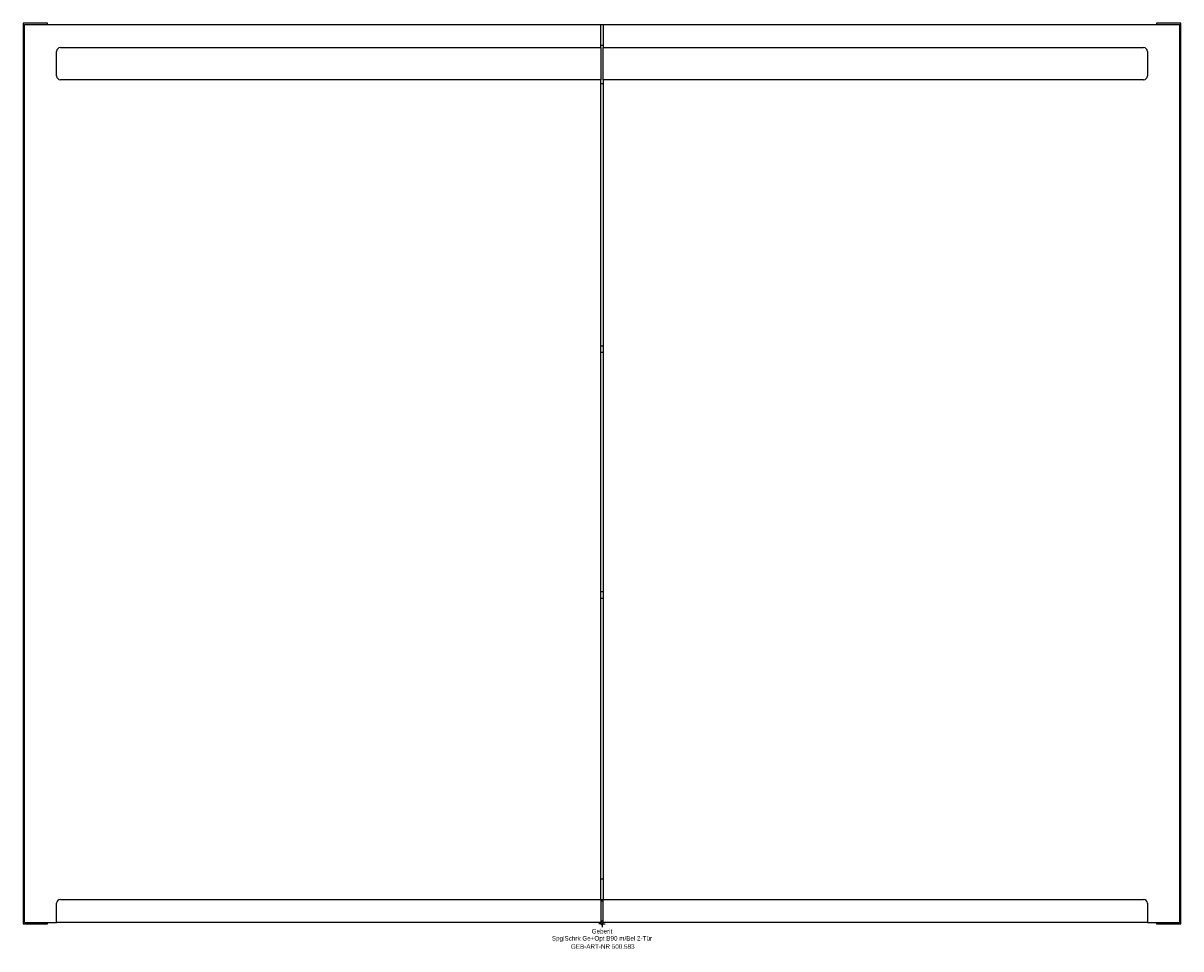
# Model space of a CAD drawing. Header units: millimetres. Extents: x -450 to 450, y -19 to 700.
import ezdxf
from ezdxf.enums import TextEntityAlignment as Align

# ---------------------------------------------------------------- set-up
doc = ezdxf.new("R2010")
doc.units = ezdxf.units.MM
doc.layers.get('0').update_dxf_attribs({"linetype": 'CONTINUOUS'})
for name, color, linetype, lineweight in [('Arbeitspunkt(DIN)', 7, 'CONTINUOUS', 25), ('GEB-ART-NR', 1, 'CONTINUOUS', 18), ('GEB-BEZUG', 2, 'CONTINUOUS', 25), ('GEB-TEXT', 5, 'CONTINUOUS', 18)]:
    doc.layers.add(name, color=color, linetype=linetype, lineweight=lineweight)
doc.layers.add('GEB-KONTUR-A', color=5, linetype='CONTINUOUS')
doc.styles.get("Standard").update_dxf_attribs({"font": 'arial.ttf'})

# ---------------------------------------------------------------- blocks, each defined once
blk = doc.blocks.new('Einfügepunkt')
at = {"layer": 'GEB-BEZUG'}
for p, q in [((-0.71, -0.71), (0.71, 0.71)), ((-0.71, 0.71), (0.71, -0.71))]:
    blk.add_line(p, q, dxfattribs=at)

msp = doc.modelspace()

# ---------------------------------------------------------------- linework, layer by layer
at = {"layer": 'Arbeitspunkt(DIN)', "ltscale": 25}
for q in [(-2.5, 0), (0, 2.5), (0, -2.5), (2.5, 0)]:
    msp.add_line((0, 0), q, dxfattribs=at)
at = {"layer": 'GEB-KONTUR-A', "ltscale": 25}
for p, q in [((-431, 700), (-450, 700)), ((-450, 700), (-450, 0)), ((-449, 1), (-449, 699)), ((-449, 699), (-1, 699)), ((-431, 699), (-431, 700)), ((-1, 681), (-1, 699)), ((-1, 699), (1, 699)), ((1, 699), (449, 699)), ((1, 699), (1, 681)), ((450, 700), (431, 700)), ((431, 700), (431, 699)), ((449, 699), (449, 1)), ((450, 0), (450, 700)), ((-424, 659), (-424, 678)), ((-421, 681), (-1, 681)), ((-1, 683), (1, 683)), ((-1, 681), (-1, 656)), ((1, 681), (421, 681)), ((1, 656), (1, 681)), ((424, 678), (424, 659)), ((-1, 656), (-421, 656)), ((-1, 19), (-1, 656)), ((-1, 653), (1, 653)), ((1, 656), (1, 19)), ((421, 656), (1, 656)), ((-1, 449.2), (1, 449.2)), ((-1, 444.2), (1, 444.2)), ((-1, 258.2), (1, 258.2)), ((-1, 253.2), (1, 253.2)), ((-1, 35), (1, 35)), ((-421, 19), (-1, 19)), ((-1, 19), (-1, 1)), ((-1, 19), (1, 19)), ((-1, 18), (1, 18)), ((1, 19), (421, 19)), ((1, 1), (1, 19)), ((-424, 1), (-424, 16)), ((424, 16), (424, 1)), ((-450, 0), (-431, 0)), ((-449, 1), (-424, 1)), ((-431, 0), (-431, 1)), ((-1, 1), (-424, 1)), ((424, 1), (1, 1)), ((424, 1), (449, 1)), ((431, 1), (431, 0)), ((431, 0), (450, 0))]:
    msp.add_line(p, q, dxfattribs=at)
for centre, start, end in [((-421, 678), 90, 180), ((421, 678), 0, 90), ((-421, 659), 180, 270), ((421, 659), 270, 0), ((-421, 16), 90, 180), ((421, 16), 0, 90)]:
    msp.add_arc(centre, 3, start, end, dxfattribs=at)

# ---------------------------------------------------------------- block references
at = {"ltscale": 25}
msp.add_blockref('Einfügepunkt', (0, 0), dxfattribs=at)

# ---------------------------------------------------------------- texts
at = {"layer": 'GEB-ART-NR'}
msp.add_text('GEB-ART-NR 500.583', height=3.5, dxfattribs=at).set_placement((0.55, -19.34), align=Align.CENTER)
at = {"layer": 'GEB-TEXT'}
for s, p in [('Geberit', (0, -7.5)), ('SpglSchrk Ge+Opt B90 m/Bel 2-Tür', (0, -13))]:
    msp.add_text(s, height=3.5, dxfattribs=at).set_placement(p, align=Align.CENTER)

doc.saveas('drawing.dxf')
